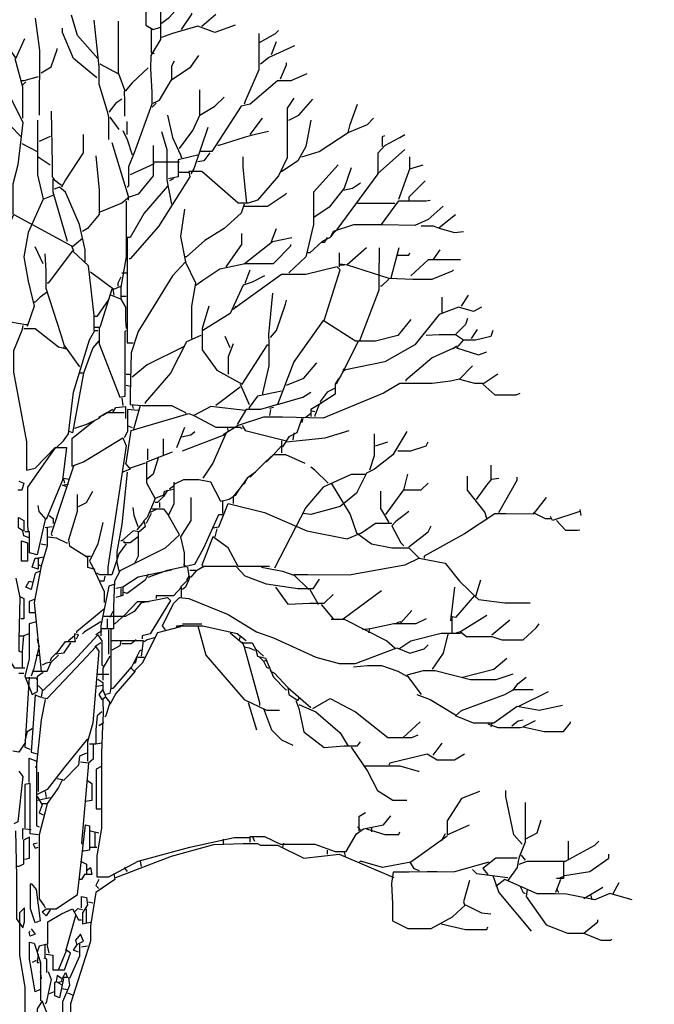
# Model space of a CAD drawing. Header units: metres. Extents: x 173015 to 189682, y 346605 to 348504.
# Tile 205 of 212: x 189175.39 to 189180.67, y 348471.86 to 348480.04. Entities that reach past the tile are written whole.
import ezdxf

# ---------------------------------------------------------------- set-up
doc = ezdxf.new("R2010")
doc.units = ezdxf.units.M
doc.header["$PDMODE"] = 35
doc.header["$PDSIZE"] = 0.075
doc.layers.add('B-ME-GR-BOOM-SD', color=252, linetype='Continuous', lineweight=25)
doc.layers.add('X-XX-AL-DETAIL1-M-B', color=252, linetype='Continuous', lineweight=18)
doc.styles.add('NLCS-ISO-M100-T25', font='NLCS-ISO.ttf', dxfattribs={"height": 0.25})
doc.dimstyles.new('NLCS-M100-T25-PIJL_L3_H2', dxfattribs={"dimscale": 0.1, "dimtxt": 2.5, "dimasz": 2.5, "dimexe": 2, "dimexo": 2, "dimgap": 0.7, "dimtad": 1, "dimdec": 3, "dimzin": 0, "dimdsep": 46, "dimtxsty": 'NLCS-ISO-M100-T25', "dimcen": 0, "dimdle": 2, "dimclrd": 256, "dimclre": 256, "dimclrt": 256, "dimazin": 0, "dimtfac": 1, "dimtdec": 3, "dimtofl": 0, "dimtmove": 0, "dimatfit": 3, "dimfxl": 2, "dimfxlon": 1, "dimtfillclr": 256, "dimtolj": 1, "dimtzin": 0, "dimlwd": -1, "dimlwe": -1, "dimarcsym": 0})

# ---------------------------------------------------------------- blocks, each defined once
blk = doc.blocks.new('*D102')
at = {"layer": 'Defpoints', "color": 0, "transparency": 16777216}
for p in [(189159.3887, 348480.9727), (189159.3887, 348467.2872), (189175.5379, 348467.1487)]:
    blk.add_point(p, dxfattribs=at)
at = {"layer": 'X-XX-AL-DETAIL1-M-B', "transparency": 16777216}
for p, q in [((189159.3887, 348480.7727), (189159.3887, 348481.1727)), ((189175.5379, 348480.7727), (189175.5379, 348481.1727)), ((189175.2879, 348480.9727), (189159.6387, 348480.9727))]:
    blk.add_line(p, q, dxfattribs=at)
for points in [[(189159.6387, 348481.0144), (189159.6387, 348480.931), (189159.3887, 348480.9727)], [(189175.2879, 348481.0144), (189175.2879, 348480.931), (189175.5379, 348480.9727)]]:
    blk.add_solid(points, dxfattribs=at)
at = {"layer": 'X-XX-AL-DETAIL1-M-B', "transparency": 16777216, "insert": (189167.4633, 348481.1677), "char_height": 0.25, "attachment_point": 5, "style": 'NLCS-ISO-M100-T25'}
blk.add_mtext('\\A1;Bos', dxfattribs=at)
blk = doc.blocks.new('*D103')
at = {"layer": 'Defpoints', "color": 0, "transparency": 16777216}
for p in [(189175.5799, 348480.9727), (189175.5799, 348467.1907), (189222.9899, 348466.0874)]:
    blk.add_point(p, dxfattribs=at)
at = {"layer": 'X-XX-AL-DETAIL1-M-B', "transparency": 16777216}
for p, q in [((189175.5799, 348480.7727), (189175.5799, 348481.1727)), ((189222.9899, 348480.7727), (189222.9899, 348481.1727)), ((189222.7399, 348480.9727), (189175.8299, 348480.9727))]:
    blk.add_line(p, q, dxfattribs=at)
for points in [[(189175.8299, 348481.0144), (189175.8299, 348480.931), (189175.5799, 348480.9727)], [(189222.7399, 348481.0144), (189222.7399, 348480.931), (189222.9899, 348480.9727)]]:
    blk.add_solid(points, dxfattribs=at)
at = {"layer": 'X-XX-AL-DETAIL1-M-B', "transparency": 16777216, "insert": (189199.5325, 348481.1677), "char_height": 0.25, "attachment_point": 5, "style": 'NLCS-ISO-M100-T25'}
blk.add_mtext('\\A1;Gras', dxfattribs=at)
blk = doc.blocks.new('SGR-BOOM_S02_D_ZIJ-D')
at = {"flags": 128}
for points in [[(0.9207, 11.2832), (0.9207, 10.9553), (0.9837, 10.9216), (1.0426, 10.9385)], [(1.051, 10.9721), (1.1182, 11.0225), (1.2275, 11.1444), (1.3705, 11.1444), (1.4629, 11.2327)], [(1.0426, 11.1402), (1.0426, 10.8376), (0.9627, 10.703), (0.9606, 10.5937), (0.9721, 10.4004), (0.9721, 10.2995), (0.824, 9.8959), (0.7777, 9.7782), (0.7777, 9.6184), (0.7651, 9.61)], [(1.2191, 10.9216), (1.3032, 11.0478), (1.3032, 11.0562)], [(0, 11.0141), (0.0378, 10.7451), (0.0357, 10.5433), (0.0347, 10.4592), (0.0347, 10.207)], [(0.5213, 10.6778), (0.3531, 10.8712), (0.3027, 11.0394)], [(0.4877, 10.9973), (0.5297, 10.6106), (0.5297, 10.4676), (0.597, 10.249), (0.6096, 10.1902), (0.6117, 10.1061), (0.6117, 10.0052)], [(0.5381, 10.6358), (0.6936, 10.5517), (0.6936, 10.9889)], [(1.3873, 10.9469), (1.505, 11.0478)], [(0.5129, 10.5181), (0.3195, 10.6778), (0.227, 10.8964), (0.227, 10.9301)], [(0.9669, 10.9216), (0.9669, 10.7283), (0.9921, 10.7199)], [(1.6647, 10.9553), (1.4966, 10.8964), (1.3537, 10.9469), (1.1434, 10.888), (1.051, 10.8544)], [(1.8665, 10.8123), (2.001, 10.888), (2.0263, 10.9132)], [(-0.2943, 10.8712), (-0.1597, 10.6778), (-0.0841, 10.846)], [(1.8623, 10.888), (1.8623, 10.5853), (1.7488, 10.3247), (1.7404, 10.2995)], [(1.9674, 10.7115), (2.0095, 10.8207)], [(0.0504, 10.5601), (0.1345, 10.6106), (0.185, 10.7535), (0.185, 10.7619)], [(1.8749, 10.6358), (1.9422, 10.6862), (2.1608, 10.7871)], [(-0.2859, 10.7115), (-0.2859, 10.619), (-0.227, 10.4004), (-0.1009, 10.1481), (-0.1429, 9.795), (-0.185, 9.6353), (-0.185, 9.383)], [(-0.1681, 10.6778), (-0.1051, 10.4424), (-0.1051, 10.1818)], [(0.9837, 10.3079), (1.0341, 10.3331), (1.135, 10.5013), (1.2948, 10.6106), (1.3621, 10.703)], [(1.1392, 10.5013), (1.1392, 10.619), (1.1603, 10.661)], [(0.9417, 10.6022), (0.8071, 10.476), (0.7483, 10.4088), (0.6978, 10.5517)], [(2.0431, 10.5097), (2.0935, 10.6274), (2.0935, 10.6442)], [(0.0252, 10.5265), (-0.0925, 10.4929), (-0.1093, 10.4929)], [(-0.0757, 10.4844), (-0.1009, 10.4592)], [(2.2617, 10.5517), (2.1272, 10.4929), (2.0179, 10.4929), (1.7908, 10.2995), (1.7152, 10.2827), (1.4714, 9.9043), (1.3789, 9.9043)], [(0.7399, 10.4088), (0.7441, 10.3247), (0.7441, 10.1986)], [(1.3705, 10.207), (1.3705, 10.4172)], [(-0.1177, 10.0304), (-0.2943, 10.207), (-0.3363, 10.3331)], [(0.7231, 10.3415), (0.6726, 10.3079), (0.6138, 10.2322)], [(2.1524, 10.3499), (2.0977, 10.2658), (2.0977, 9.8539), (2.0263, 9.7025), (1.8497, 9.5007), (1.774, 9.4755), (1.69, 9.4755), (1.3873, 9.7404), (1.278, 9.7404), (1.2864, 9.6941), (1.0257, 9.2821), (0.7903, 9.0131), (0.7819, 9.0131)], [(1.2023, 9.9295), (1.3116, 10.0809), (1.3705, 10.207), (1.4966, 10.2827), (1.5722, 10.3583)], [(2.1103, 10.1649), (2.1944, 10.207), (2.3121, 10.3415)], [(0.1345, 10.2406), (0.1429, 9.8034), (0.1429, 9.6941), (0.1597, 9.6773)], [(1.0089, 10.3079), (0.9753, 10.2742)], [(2.6064, 10.0641), (2.6232, 10.1313), (2.6821, 10.2995)], [(0.021, 10.1649), (0.0189, 9.8623), (0.0189, 9.7109), (0.0673, 9.5091), (0.1513, 9.5428)], [(0.6222, 10.1902), (0.6978, 10.0893)], [(0.7651, 10.0472), (0.7651, 10.1565)], [(1.1014, 10.207), (1.1434, 10.022), (1.2107, 9.8791), (1.2191, 9.8539)], [(1.7908, 10.0472), (1.8917, 10.1818)], [(2.2953, 10.1649), (2.2533, 9.9463), (2.186, 9.8286), (2.0515, 9.7362)], [(2.2196, 9.8623), (2.3626, 9.9043), (2.6064, 10.0641), (2.7661, 10.1313), (2.8166, 10.1818)], [(0.7315, 10.0809), (0.7651, 10.0052), (0.8071, 9.8791)], [(1.4377, 10.1061), (1.32, 9.7614), (1.2948, 9.7193)], [(0.1261, 10.0304), (0.0336, 9.9884)], [(0.3994, 10.0472), (0.3994, 9.8959), (0.2522, 9.6689), (0.2186, 9.61)], [(1.051, 10.0725), (1.0972, 9.9211), (1.0972, 9.6689), (1.135, 9.4671)], [(1.9422, 10.0725), (1.7992, 10.0388), (1.7404, 10.022), (1.5302, 9.9548), (1.5218, 9.9548)], [(2.4635, 9.1981), (2.4887, 9.2317), (2.5139, 9.2569), (2.8544, 9.7193), (2.8544, 9.8959), (2.9091, 9.9548), (3.0352, 10.022), (3.0772, 10.0472)], [(2.8923, 9.9463), (2.8923, 10.0304), (2.9091, 10.0388)], [(-0.1093, 9.9716), (0.0168, 9.9043)], [(0.639, 9.98), (0.7735, 9.5344), (0.7735, 9.5007)], [(0.9837, 9.9548), (0.9837, 9.7025), (0.8576, 9.5512), (0.7819, 9.526), (0.7735, 9.5344)], [(2.8502, 9.7193), (3.0772, 9.9211)], [(0.0252, 9.8623), (0.1261, 9.795)], [(0.5045, 9.8707), (0.5339, 9.5848), (0.5339, 9.383), (0.4372, 9.2653), (0.3952, 9.2401)], [(1.3621, 9.8791), (1.1897, 9.837), (1.1897, 9.6941), (1.1098, 9.6773)], [(1.4545, 9.8959), (1.4041, 9.8286), (1.3537, 9.8202)], [(1.7614, 9.4755), (1.7467, 9.6353), (1.7309, 9.7782), (1.7309, 9.8623)], [(3.1193, 9.7614), (3.1193, 9.8623)], [(0.9921, 9.8034), (0.7903, 9.7109)], [(0.9921, 9.8202), (1.2023, 9.8202)], [(2.5223, 9.795), (2.3163, 9.568), (2.3163, 9.299), (2.2533, 9.0299), (2.1103, 8.8954)], [(2.6316, 9.7698), (2.5728, 9.6016), (2.4467, 9.4419), (2.3205, 9.3578)], [(3.0268, 9.5091), (3.1193, 9.7614), (3.2286, 9.795)], [(0.269, 9.156), (0.1513, 9.568), (0.1513, 9.6773), (0.2186, 9.6269)], [(1.1519, 9.6773), (1.1182, 9.6605)], [(1.278, 9.732), (1.1939, 9.732)], [(0.4162, 8.9879), (0.4162, 9.0888), (0.3699, 9.299), (0.2522, 9.568), (0.2018, 9.61), (0.1597, 9.5932)], [(1.1014, 9.6184), (0.908, 9.3914), (0.7903, 9.1897), (0.7651, 9.1897)], [(2.5643, 9.5848), (2.64, 9.6016), (2.7073, 9.6437)], [(3.2454, 9.6605), (3.1109, 9.526), (3.1109, 9.5007)], [(0.0673, 9.5091), (-0.0589, 9.2317), (-0.0925, 9.0299), (-0.0589, 8.8281), (-0.0084, 8.6179), (-0.0673, 8.4498)], [(0.7819, 9.526), (0.7231, 9.4755), (0.5381, 9.3998), (0.5297, 9.3998)], [(1.7404, 9.4503), (1.9338, 9.4503), (2.0851, 9.5512), (2.0935, 9.5596)], [(2.8839, 9.299), (3.0268, 9.4965), (3.2538, 9.4965), (3.2874, 9.5007)], [(0.7567, 9.4923), (0.7567, 9.0299), (0.7147, 8.7777), (0.7147, 8.6768), (0.6306, 8.7104)], [(1.2443, 9.4251), (1.2107, 9.1981), (1.2528, 8.9879)], [(1.7404, 9.4671), (1.7152, 9.3914), (1.5722, 9.2653), (1.4125, 9.1644), (1.2612, 9.0299), (1.2528, 9.0299)], [(3.3967, 9.4503), (3.2706, 9.341), (3.1613, 9.2905), (2.8923, 9.2947), (2.6484, 9.2947), (2.4803, 9.2401), (2.4551, 9.1897), (2.3878, 9.156), (2.2869, 9.0635), (2.2701, 9.0635)], [(2.6821, 9.4755), (2.9932, 9.4755)], [(-0.3153, 8.7356), (-0.3153, 9.0719), (-0.1766, 9.383), (0.3027, 9.1224), (0.3195, 9.0804)], [(3.3631, 9.2737), (3.4976, 9.383)], [(1.9674, 9.156), (2.0095, 9.2653)], [(3.2118, 9.2863), (3.3126, 9.2863), (3.3715, 9.2653), (3.4892, 9.2317), (3.5649, 9.2401)], [(0.3952, 9.1812), (0.3111, 9.114)], [(0.7651, 9.1897), (0.7651, 8.5927), (0.7651, 8.3152), (0.8156, 8.3152)], [(1.5891, 8.9458), (1.7194, 9.1308), (1.7194, 9.2233)], [(1.7404, 8.971), (1.9758, 9.156), (2.1356, 9.1897)], [(2.4298, 9.1897), (2.4046, 9.1476), (2.3878, 9.1476)], [(0.0673, 8.971), (0, 9.114)], [(1.3368, 8.7945), (1.3957, 8.8365), (1.5386, 8.929), (1.7488, 8.9753), (1.9842, 8.9753), (2.1272, 9.1224), (2.1272, 9.1308)], [(2.7577, 9.1056), (2.598, 8.9626), (2.9427, 8.8533), (3.1445, 8.8449), (3.3042, 8.8449), (3.4724, 8.9122), (3.4808, 8.9206)], [(2.8628, 9.1056), (2.8607, 8.8533), (2.8607, 8.7524), (2.6989, 8.3321)], [(3.0268, 9.1056), (2.9595, 8.8533)], [(0.0799, 9.0551), (0.0904, 8.9122), (0.0904, 8.7693), (0.2102, 8.3909), (0.2438, 8.2816), (0.2354, 8.2732)], [(0.4919, 8.4161), (0.4919, 8.5423), (0.4456, 8.9542), (0.3111, 9.0804), (0.1093, 8.8113), (0.1009, 8.8113)], [(2.5307, 9.0635), (2.5307, 8.9458)], [(3.0184, 9.0425), (3.1109, 9.0425), (3.1193, 9.0635)], [(3.3126, 9.0047), (3.3715, 9.0888)], [(1.3032, 8.3489), (1.3032, 8.6179), (1.3368, 8.8113), (1.2528, 8.9879), (1.1434, 8.8702), (0.8576, 8.4077), (0.7987, 8.2312), (0.7903, 7.8865), (0.7903, 7.8024), (0.8912, 7.794), (1.135, 7.794), (1.2528, 7.7351), (1.2528, 7.7267)], [(2.4046, 8.5002), (2.5391, 8.9206), (2.5139, 8.9458), (2.2533, 8.8828), (2.0515, 8.8828), (1.6731, 8.6095), (1.6647, 8.6179)], [(2.5391, 8.971), (2.598, 8.9626)], [(2.5391, 8.9626), (2.5728, 8.9626)], [(3.5397, 9.0047), (3.2706, 9.0047), (3.1277, 8.8702)], [(0.4624, 8.9038), (0.6558, 8.7609), (0.7147, 8.7861)], [(0.7147, 8.8617), (0.6894, 8.8113), (0.6894, 8.7861)], [(0.7231, 8.8954), (0.7651, 8.8954)], [(1.9086, 8.8702), (1.8077, 8.8197), (1.732, 8.7945), (1.6227, 8.5591), (1.3957, 8.4161)], [(1.7488, 8.8113), (1.7908, 8.9206)], [(2.9427, 8.8449), (2.8839, 8.7861), (2.8755, 8.7861)], [(-0.3111, 8.7188), (-0.269, 8.5002), (-0.0757, 8.4666), (-0.0673, 8.4666)], [(0.1009, 8.7356), (0.042, 8.6936), (0, 8.6516), (-0.0084, 8.6516)], [(0.639, 8.7609), (0.5381, 8.4414), (0.4961, 8.4414)], [(0.6474, 8.7609), (0.6558, 8.7104)], [(0.7231, 8.702), (0.7567, 8.702)], [(1.9758, 8.7272), (1.9422, 8.3825), (1.9464, 8.3152), (1.9464, 8.1219), (1.8917, 7.8949), (1.8917, 7.8865)], [(3.3883, 8.5675), (3.3883, 8.6936)], [(3.5481, 8.6179), (3.6069, 8.7104)], [(0.6138, 8.6768), (0.5129, 8.5338), (0.4961, 8.5338)], [(0.7147, 8.6768), (0.7525, 8.6095), (0.7525, 8.5002), (0.7567, 8.433)], [(1.4461, 8.6179), (1.3915, 8.433), (1.3915, 8.2564), (1.5134, 8.0882), (1.7236, 7.9705), (1.9338, 8.2984), (1.9422, 8.2984)], [(1.6731, 8.6095), (1.6479, 8.5927)], [(1.959, 8.3573), (2.0095, 8.4161), (2.0851, 8.6347), (2.0935, 8.6684)], [(3.7162, 8.6095), (3.649, 8.5759), (3.5228, 8.6095), (3.3631, 8.5507), (3.1613, 8.2984), (2.9091, 8.1555), (2.5728, 8.0882), (2.5643, 8.0966)], [(-0.1009, 8.4582), (-0.1093, 8.4161), (-0.1808, 8.248), (-0.1808, 8.0714), (-0.0715, 7.4913), (-0.0715, 7.2559), (0, 7.2727), (0.1681, 7.445), (0.2606, 7.445), (0.227, 7.1718), (0.0925, 6.8439), (0.0336, 6.9112), (0.0252, 6.9616)], [(0.5339, 8.4414), (0.5339, 8.3068), (0.7062, 7.8612), (0.7483, 7.8696), (0.7483, 8.4077), (0.7567, 8.4161)], [(3.1277, 8.5086), (3.0184, 8.3741), (2.8334, 8.3279), (2.6652, 8.3279), (2.3962, 8.5002), (2.1524, 8.1555), (2.0179, 7.8024), (1.8749, 7.7603), (1.7572, 7.7603), (1.6815, 7.6342)], [(3.5985, 8.517), (3.5817, 8.4666), (3.4976, 8.3825), (3.5649, 8.3405), (3.506, 8.2732), (3.691, 8.2144), (3.7583, 8.2396)], [(-0.0925, 8.433), (0, 8.433), (0.1934, 8.2816), (0.2606, 8.2648)], [(0.1766, 7.4408), (0.2354, 7.4997), (0.2774, 7.5586), (0.3195, 7.9033), (0.454, 8.3405), (0.4961, 8.4161), (0.5213, 8.4161)], [(1.3789, 8.3741), (1.2612, 8.3237), (1.1266, 8.063), (0.9164, 7.8192), (0.9164, 7.8108)], [(1.6227, 8.2732), (1.5807, 8.3657)], [(3.2538, 8.3783), (3.3631, 8.3846), (3.4976, 8.3846)], [(3.8087, 8.4161), (3.7919, 8.3657), (3.6658, 8.3363), (3.5649, 8.3363)], [(3.6321, 8.3489), (3.6826, 8.4245)], [(0.2438, 8.29), (0.3699, 8.1135)], [(0.5297, 8.3321), (0.4792, 8.2732), (0.4036, 8.063), (0.3699, 8.063)], [(1.2359, 8.2816), (0.9333, 8.1303), (0.8071, 8.0294)], [(1.6479, 8.3068), (1.6059, 8.1975), (1.6059, 8.0546)], [(2.6905, 8.3321), (2.5559, 8.063), (2.5055, 7.9705)], [(3.506, 8.2816), (3.3042, 8.1891), (3.0856, 8.0042), (3.0856, 7.9958)], [(3.506, 8.29), (3.4808, 8.2648)], [(2.0935, 7.9621), (2.2365, 8.021), (2.3458, 8.1471)], [(3.6406, 8.1219), (3.5312, 8.0126), (3.6574, 7.9789), (3.7246, 7.9789)], [(0.4036, 8.063), (0.3111, 7.567), (0.2859, 7.5754)], [(0.7567, 8.0546), (0.7987, 8.0546)], [(2.5475, 8.0378), (2.5223, 8.0126), (2.4971, 7.9705), (2.4971, 7.8865), (2.3626, 7.8024), (2.2953, 7.7603), (2.2953, 7.7015)], [(2.5812, 8.0882), (2.5559, 8.0714)], [(3.8507, 8.0546), (3.7246, 7.9705), (3.8255, 7.8822), (4.0021, 7.8822), (4.0357, 7.8949)], [(0.7567, 7.9621), (0.7903, 7.9537)], [(1.7068, 7.9453), (1.505, 7.794)], [(3.5312, 8.0126), (3.4556, 7.9958), (3.3042, 7.9747), (3.0352, 7.9747), (2.9007, 7.8949), (2.3962, 7.6889), (2.0599, 7.6952), (1.9001, 7.6952), (1.69, 7.6258), (1.5638, 7.5501)], [(1.7068, 7.9705), (1.7824, 7.8024)], [(2.0515, 7.9117), (1.8497, 7.8696), (1.7824, 7.7772), (1.7824, 7.7687)], [(2.0179, 7.8024), (2.2281, 7.8612), (2.2953, 7.9033)], [(2.4971, 7.9369), (2.4298, 7.9033), (2.371, 7.8276), (2.3794, 7.8108)], [(0.6474, 7.7351), (0.6726, 7.7772), (0.7525, 7.7856), (0.7525, 7.6847)], [(0.7231, 7.8528), (0.7315, 7.794)], [(0.8071, 7.8024), (0.8156, 7.7687)], [(0.8744, 7.794), (0.8156, 7.5838)], [(1.7488, 7.7519), (1.4629, 7.7856), (1.32, 7.7099), (1.505, 7.6132), (1.7068, 7.6132), (1.7236, 7.6006)], [(2.3626, 7.8024), (2.3289, 7.7099), (2.3289, 7.7015)], [(0.5549, 7.7099), (0.5297, 7.6847), (0.4288, 7.6342), (0.3279, 7.6006)], [(0.7399, 7.7309), (0.597, 7.7309), (0.5297, 7.6931), (0.5297, 7.6847)], [(0.6474, 7.7603), (0.5633, 7.7099)], [(0.8576, 7.7519), (0.7693, 7.7603), (0.7693, 7.5754), (0.7399, 7.5249)], [(0.7567, 7.3147), (0.7987, 7.5838), (1.278, 7.7267), (1.32, 7.7099)], [(1.9842, 7.7772), (1.9506, 7.7687)], [(1.959, 7.7603), (1.9506, 7.7099)], [(2.2953, 7.7267), (2.2533, 7.6931)], [(2.2953, 7.7519), (2.3289, 7.7435)], [(0.4961, 7.6679), (0.3069, 7.5165), (0.3069, 7.2895), (0.4036, 7.3231), (0.7315, 7.5249), (0.7567, 7.4577), (0.6054, 6.4487), (0.6054, 6.3899)], [(0.7651, 7.6258), (0.8071, 7.609)], [(1.7236, 7.6258), (1.7488, 7.5838), (2.0935, 7.4997)], [(2.2196, 7.6847), (2.1776, 7.567), (2.1103, 7.5333), (2.0599, 7.4493), (2.0515, 7.4493)], [(2.2281, 7.6847), (2.2196, 7.651)], [(1.2443, 7.609), (1.1771, 7.4408)], [(1.2191, 7.5333), (1.2948, 7.5501), (1.3284, 7.5754)], [(1.2275, 7.4156), (1.5722, 7.5501), (1.5807, 7.5417)], [(1.5891, 7.567), (1.4798, 7.3147), (1.3957, 7.1886)], [(1.5975, 7.609), (1.6059, 7.5754)], [(2.0935, 7.4913), (2.413, 7.5249), (2.6148, 7.5838)], [(2.1524, 7.567), (2.144, 7.5081)], [(3.094, 7.5754), (2.9763, 7.382), (2.825, 7.2643), (2.7577, 7.2307), (2.6737, 7.0625), (2.5391, 6.9532), (2.2953, 6.8859), (2.2281, 6.8943)], [(2.8208, 7.5586), (2.8208, 7.3736), (2.783, 7.2559)], [(1.0678, 7.382), (1.0678, 7.5165)], [(2.0515, 7.4577), (1.9758, 7.3736), (1.9254, 7.3231), (1.917, 7.3231)], [(2.0515, 7.4997), (2.0515, 7.3988)], [(2.8334, 7.4577), (2.9343, 7.4913)], [(3.0184, 7.4156), (3.1277, 7.4156), (3.2538, 7.4577), (3.2706, 7.4913)], [(0.1681, 7.4408), (0.1261, 7.382), (-0.0631, 7.1129), (-0.0631, 6.7934), (-0.0589, 6.743)], [(1.0594, 7.0457), (1.0005, 7.0205), (0.9291, 7.1466), (0.9291, 7.3231), (1.1434, 7.4072)], [(0.9375, 7.34), (0.9375, 7.4324)], [(1.7908, 7.197), (1.917, 7.3231), (1.9842, 7.3862), (2.0851, 7.3862), (2.2449, 7.3147)], [(0.3195, 7.2895), (0.1345, 6.7262), (0.1429, 6.7094)], [(0.7483, 7.3147), (0.7903, 7.2643), (0.7315, 7.2391)], [(0.9164, 7.3147), (0.7903, 7.2727)], [(1.0257, 7.3652), (0.9837, 7.2222), (0.9333, 7.1802)], [(3.7961, 7.1802), (3.7961, 7.2979)], [(0.7651, 7.2391), (0.7231, 6.8019), (0.681, 6.5748), (0.681, 6.4908), (0.6978, 6.4151), (1.0846, 6.6085), (1.2023, 6.7178), (1.1098, 6.8775), (1.1561, 6.9784), (1.1561, 7.155)], [(1.8329, 7.2391), (1.7656, 7.1886), (1.6984, 7.0961), (1.6479, 7.0373), (1.6479, 6.9784)], [(2.7493, 7.218), (2.6316, 7.218), (2.3962, 7.1129), (2.2533, 6.9448), (1.9926, 6.4403)], [(2.4382, 7.1466), (2.3289, 7.2559), (2.2953, 7.2811)], [(3.0688, 7.0877), (3.1025, 7.2222)], [(-0.1345, 7.1634), (-0.0925, 7.1466), (-0.1093, 7.0877), (-0.1429, 7.0877)], [(0.269, 7.1129), (0.227, 7.1298), (0.269, 7.1382), (0.2774, 7.1382)], [(0.2354, 7.1886), (0.2859, 7.1802)], [(0.2354, 7.1802), (0.2438, 7.1466)], [(1.6984, 7.0961), (1.6647, 7.0457), (1.6143, 7.012), (1.547, 6.9952), (1.4629, 7.155), (1.3621, 7.176), (1.2359, 7.176), (1.1603, 7.1382)], [(1.7656, 7.1886), (1.7404, 7.1382), (1.732, 7.1382)], [(2.4635, 7.1466), (2.6232, 6.8859), (2.6737, 6.7346), (2.7998, 6.6421), (2.9679, 6.6085), (3.1109, 6.6085), (3.1949, 6.5244), (3.0772, 6.4655), (2.6148, 6.3815), (2.2701, 6.3857), (2.1524, 6.3857), (2.2785, 6.2638)], [(2.9175, 6.8859), (3.0688, 7.0919), (3.2118, 7.0919), (3.2706, 7.1466)], [(3.5943, 7.2054), (3.5943, 7.0877), (3.7415, 6.9027), (3.7583, 6.8439)], [(3.6742, 7.012), (3.7583, 7.1298), (3.8003, 7.1802), (3.8591, 7.1886)], [(3.8591, 6.9027), (4.0105, 7.1718), (4.0105, 7.197)], [(0.3489, 7.0541), (0.3489, 6.9112), (0.2774, 6.6757), (0.2859, 6.6253), (0.4372, 6.5328), (0.4372, 6.4487), (0.4961, 6.4319)], [(0.3615, 6.9532), (0.4288, 6.9868), (0.4792, 7.0793)], [(1.1014, 7.0877), (1.0678, 7.0373), (1.0762, 7.0793), (1.1519, 7.0961)], [(1.1519, 7.1214), (1.1182, 7.0961)], [(2.8755, 7.0793), (2.8755, 6.9364), (2.9427, 6.8187)], [(1.0005, 7.0205), (0.9333, 6.8607), (0.8996, 6.8271)], [(1.0678, 7.0373), (1.0173, 6.9868), (1.0005, 6.9868)], [(1.0341, 6.9868), (1.0341, 6.9448)], [(1.2948, 7.0289), (1.2948, 6.8355), (1.2107, 6.701), (1.2401, 6.5664), (1.2401, 6.4487)], [(1.4798, 6.7766), (1.5302, 6.785), (1.6059, 6.9784), (1.9086, 6.9027), (2.2617, 6.7514), (2.598, 6.6841), (2.7157, 6.7346), (2.8334, 6.8145), (2.9679, 6.8145)], [(1.5596, 6.9952), (1.5596, 6.8943)], [(4.2543, 7.0289), (4.145, 6.8901), (3.918, 6.8922), (3.8255, 6.8922), (3.5733, 6.7262), (3.237, 6.5412), (3.237, 6.5244)], [(0.8576, 6.785), (0.824, 6.8775), (0.8156, 6.9448)], [(0.9669, 6.8943), (0.9248, 6.8103)], [(0.9417, 6.3647), (1.1014, 6.4235), (1.3284, 6.474), (1.4041, 6.6085), (1.5302, 6.8859), (1.5638, 6.8859)], [(1.0089, 6.928), (0.9585, 6.9027)], [(0.9753, 6.9322), (1.0678, 6.9322), (1.1098, 6.8775)], [(3.1109, 6.9112), (3.0016, 6.8271), (2.9679, 6.7934), (3.0436, 6.6505), (3.0688, 6.6253)], [(4.145, 6.9027), (4.2459, 6.8523), (4.2879, 6.8523)], [(4.5318, 6.9112), (4.3048, 6.8355), (4.2879, 6.8691)], [(4.5318, 6.928), (4.5402, 6.8775)], [(-0.0504, 6.6926), (-0.0925, 6.7094), (-0.1009, 6.7514), (-0.1387, 6.7766), (-0.1387, 6.8607), (-0.0925, 6.8355), (-0.0925, 6.7514)], [(0.0841, 6.8439), (0.0168, 6.5496), (-0.0462, 6.5664), (-0.0462, 6.743), (-0.0841, 6.743)], [(0.1177, 6.8775), (0.1513, 6.8523), (0.1513, 6.8103)], [(0.5633, 6.8187), (0.5213, 6.6421), (0.454, 6.4992), (0.4792, 6.4487), (0.5759, 6.2469), (0.5759, 6.1545)], [(0.8492, 6.7598), (0.908, 6.8271), (0.9164, 6.785), (0.866, 6.743), (0.8156, 6.7514), (0.7231, 6.6673), (0.7147, 6.6673)], [(4.3384, 6.8355), (4.4141, 6.7556), (4.515, 6.7556), (4.5318, 6.7598)], [(0.1009, 6.7766), (0.1009, 6.6253), (0.0504, 6.4571), (0.0336, 6.4655)], [(0.1429, 6.785), (0.0841, 6.7766)], [(0.8576, 6.743), (0.8576, 6.5412), (0.824, 6.474)], [(1.5134, 6.7682), (1.4966, 6.701)], [(3.1109, 6.6169), (3.2706, 6.743), (3.2958, 6.7934)], [(-0.1135, 6.6673), (-0.0631, 6.6505), (-0.0631, 6.4992), (-0.1135, 6.4992), (-0.1135, 6.6673)], [(0.0504, 6.6421), (0.0925, 6.6337)], [(0.1093, 6.701), (0.1766, 6.6926), (0.2606, 6.6505), (0.269, 6.6505)], [(0.7567, 6.6421), (0.6978, 6.558), (0.639, 6.3857), (0.5381, 6.3857), (0.5129, 6.3983)], [(0.8576, 6.701), (0.7903, 6.6505), (0.7399, 6.6505), (0.7399, 6.6673)], [(1.9506, 6.4529), (1.69, 6.4529), (1.6059, 6.6085), (1.4798, 6.701), (1.3873, 6.4655), (1.4041, 6.4487)], [(0.0757, 6.5328), (0.0252, 6.5244), (0.0252, 6.4319), (-0.0252, 6.4487), (0, 6.5244), (0.0336, 6.5244)], [(0.4288, 6.5412), (0.4624, 6.5412)], [(1.2359, 6.474), (1.2612, 6.4487)], [(3.1949, 6.5244), (3.4135, 6.4824), (3.5312, 6.331), (3.691, 6.1797), (3.9096, 6.1503), (4.1198, 6.1503)], [(0.042, 6.4151), (0, 6.3983), (-0.0336, 6.2638), (-0.0757, 6.2806), (-0.0504, 6.331), (-0.0168, 6.3226)], [(0.0504, 6.4571), (-0.0084, 6.1545), (0.0504, 5.5827)], [(0.7062, 6.4151), (0.66, 6.331), (0.6537, 6.1208), (0.6537, 5.9359), (0.5549, 5.9359)], [(1.135, 6.4235), (0.8576, 6.3647), (0.7315, 6.2806), (0.7315, 6.2133), (0.6726, 6.1965)], [(0.9417, 6.3899), (0.9164, 6.3394), (0.7651, 6.2301), (0.7399, 6.2385)], [(1.2696, 6.4487), (1.278, 6.3731), (1.2612, 6.3394)], [(2.3626, 6.3478), (2.3121, 6.268), (2.186, 6.268), (1.9254, 6.3058), (1.7488, 6.3731), (1.6731, 6.4529), (1.4041, 6.4529), (1.3368, 6.4151), (1.2948, 6.3647), (1.278, 6.3731)], [(1.2864, 6.4235), (1.3368, 6.4235)], [(1.8833, 6.4487), (2.0599, 6.4151), (2.1524, 6.3815)], [(-0.1597, 6.3562), (-0.1261, 6.1965), (-0.1345, 5.8434), (-0.1345, 5.7509), (-0.1093, 5.7425)], [(0.5801, 6.3731), (0.5717, 6.331), (0.5381, 6.331)], [(1.2107, 6.2806), (1.2696, 6.3394), (1.278, 6.331)], [(1.2864, 6.3647), (1.2528, 6.2806), (1.2275, 6.2638)], [(3.7078, 6.3394), (3.6658, 6.2049), (3.6658, 6.1965)], [(0.6642, 6.3058), (0.6138, 6.289), (0.5465, 5.9611), (0.5465, 5.877)], [(0.7315, 6.2806), (0.6726, 6.2722)], [(0.7147, 6.2722), (0.7147, 6.2133)], [(1.2191, 6.1965), (1.2191, 6.2806), (1.1519, 6.2091), (1.0089, 6.2091), (1.0089, 6.1881)], [(2.001, 6.2806), (2.1019, 6.1418), (2.2869, 6.1482), (2.4046, 6.1482), (2.4803, 6.2217)], [(2.2869, 6.2638), (2.3542, 6.1461), (2.3542, 6.1376)], [(2.5643, 6.0199), (2.8839, 6.2554)], [(3.4892, 6.2806), (3.4556, 6.0031)], [(-0.1261, 6.2049), (-0.0925, 6.1881), (-0.0925, 6.0199), (-0.1177, 6.0199)], [(-0.0084, 6.1797), (-0.0504, 6.1629), (-0.0504, 6.0704), (0, 6.0704)], [(0.8912, 6.1629), (0.824, 6.0788), (0.7483, 6.0368), (0.5717, 6.0368)], [(0.9501, 6.1587), (0.8492, 6.1587), (0.7483, 6.0536), (0.6642, 5.9779), (0.6558, 5.9779)], [(0.8912, 6.1545), (1.1014, 6.1965), (1.1266, 6.1713), (0.9585, 5.8938), (0.8912, 5.877), (0.8912, 5.8518)], [(1.0846, 5.9275), (1.0594, 5.9611), (1.1519, 6.1461), (1.2023, 6.1965), (1.278, 6.1881), (1.6059, 6.0536), (1.8413, 5.9106), (1.9842, 5.8602), (2.3373, 5.7004), (2.5307, 5.6458), (2.6652, 5.6458), (3.01, 5.7761), (3.1193, 5.7341), (3.237, 5.7677), (3.2706, 5.8013)], [(3.6574, 6.2133), (3.4976, 6.0283), (3.4556, 6.0368)], [(0.5801, 6.104), (0.3447, 5.9106), (0.3447, 5.9022)], [(0.6474, 6.0788), (0.6222, 6.0283)], [(2.3794, 6.1376), (2.4803, 6.0199)], [(3.1361, 6.0872), (3.0436, 5.9863), (3.0436, 5.9779)], [(0.0084, 5.9947), (-0.0504, 5.9779), (-0.0504, 5.6836), (-0.0841, 5.5407), (-0.0252, 5.3894), (0.021, 5.4146), (0.021, 5.5407), (0.0673, 5.5743)], [(0.5465, 5.9947), (0.412, 5.9106), (0.3952, 5.8938)], [(0.6011, 6.0199), (0.6011, 5.9359)], [(2.4635, 6.0157), (2.5728, 6.0157), (2.9259, 5.835), (2.9932, 5.7761)], [(3.2538, 6.0199), (3.1697, 5.9779), (2.9848, 5.9779), (2.7914, 5.9359), (2.7241, 5.9275)], [(3.0436, 5.9947), (3.01, 5.9863)], [(3.4682, 6.0283), (3.4682, 5.9022)], [(3.7583, 6.0452), (3.5397, 5.9106), (3.506, 5.9022)], [(3.8003, 5.8854), (3.9516, 6.0115)], [(-0.0841, 5.608), (-0.1681, 5.608), (-0.2859, 5.7929), (-0.4204, 5.9443), (-0.3531, 5.9275), (-0.2354, 5.8266)], [(0.5549, 5.919), (0.5045, 5.8854)], [(0.6306, 5.9359), (0.6306, 5.4482), (0.6222, 5.3978), (0.5886, 5.3894)], [(0.6096, 5.9275), (0.6096, 5.7257)], [(1.2107, 5.9527), (1.0173, 5.9022), (0.8912, 5.65), (0.824, 5.5827), (0.7987, 5.608), (0.8744, 5.7593), (0.8828, 5.7593)], [(1.7572, 5.835), (1.6815, 5.8938), (1.3957, 5.9569), (1.1771, 5.9569), (1.1771, 5.9443)], [(1.2359, 5.9611), (1.2023, 5.9611)], [(1.2275, 5.9779), (1.3621, 5.9779), (1.3873, 5.9779)], [(1.3537, 5.9611), (1.4209, 5.7173), (1.7404, 5.3473), (1.9254, 5.259), (2.0347, 5.259)], [(1.6227, 5.9022), (1.7236, 5.8182), (1.8077, 5.8182), (1.8329, 5.7677), (1.8497, 5.7088), (1.917, 5.692), (1.9842, 5.5323), (2.0851, 5.4314), (2.0935, 5.4314)], [(2.783, 5.9359), (2.7746, 5.9022)], [(3.0268, 5.7677), (3.1277, 5.835), (3.3799, 5.898), (3.5397, 5.898)], [(3.4388, 5.9022), (3.3967, 5.7341), (3.3042, 5.5995)], [(3.5397, 5.9106), (3.5901, 5.8728), (3.8003, 5.8728), (3.8844, 5.8434), (4.0609, 5.8434), (4.1702, 5.9443), (4.1955, 5.9779)], [(-0.1261, 5.877), (-0.0925, 5.877)], [(-0.0504, 5.8938), (-0.0967, 5.877), (-0.1072, 5.7509), (-0.1072, 5.608)], [(0.0168, 5.8518), (0.0252, 5.8097)], [(0.0252, 5.465), (0.0673, 5.423), (0.3195, 5.6668), (0.5213, 5.8854), (0.5549, 5.835), (0.5549, 5.6332), (0.5717, 5.6248)], [(0.2943, 5.8182), (0.2354, 5.7341), (0.1766, 5.7257), (0.2522, 5.8308), (0.3363, 5.8308), (0.3279, 5.877), (0.2774, 5.835), (0.2774, 5.8266)], [(0.3447, 5.8518), (0.3615, 5.8854), (0.3279, 5.8938), (0.3279, 5.877)], [(0.5465, 5.8182), (0.4961, 5.7845)], [(0.639, 5.8392), (0.8996, 5.8392), (0.8912, 5.7677), (0.8828, 5.7088)], [(0.7147, 5.835), (0.7062, 5.7929), (0.639, 5.7593)], [(0.8408, 5.8434), (0.7987, 5.8097), (0.7231, 5.8097)], [(0.9921, 5.8602), (0.9333, 5.8434), (0.908, 5.8266)], [(1.7068, 5.877), (1.6984, 5.8434)], [(1.7236, 5.8266), (1.7404, 5.7845), (1.7824, 5.7761), (1.8245, 5.7593)], [(0.0336, 5.7929), (-0.0168, 5.5827), (0.1009, 5.5827), (0.1345, 5.6584)], [(0.0589, 5.3641), (0.1009, 5.3557), (0.3868, 5.6584), (0.5045, 5.7845), (0.5297, 5.7509), (0.4792, 5.1539), (0.4372, 4.9942), (0.4372, 4.8344)], [(0.1766, 5.7341), (0.1345, 5.692), (0.1261, 5.6668)], [(1.7404, 5.7845), (1.8665, 5.3221), (1.8665, 5.2969)], [(1.8329, 5.7677), (1.9001, 5.7088)], [(0.0084, 5.7173), (0.042, 5.7173)], [(0.1934, 5.7173), (0.1345, 5.6584), (0.0925, 5.65), (0.0589, 5.6332)], [(0.6222, 5.7088), (0.5633, 5.608), (0.5633, 5.5071)], [(0.8492, 5.7088), (0.8324, 5.65), (0.8156, 5.65)], [(0.8576, 5.7004), (0.908, 5.7004)], [(1.8665, 5.7004), (1.9001, 5.6668), (1.9254, 5.6752)], [(1.9001, 5.6668), (1.9254, 5.6164), (1.9422, 5.608)], [(3.5565, 5.5323), (3.8171, 5.5995), (3.9264, 5.692)], [(-0.0168, 5.5911), (-0.0336, 5.5407)], [(0.8324, 5.5827), (0.6726, 5.3978), (0.6222, 5.3053)], [(0.7987, 5.6164), (0.6474, 5.4398), (0.6306, 5.4398)], [(1.9506, 5.6164), (1.959, 5.5827), (1.9926, 5.5659), (2.1019, 5.4482), (2.1103, 5.3894), (2.186, 5.3389), (2.2028, 5.3641)], [(2.6484, 5.6206), (2.7661, 5.6311), (2.8839, 5.6311), (3.0184, 5.5827), (3.094, 5.5407)], [(3.9769, 5.5575), (3.8339, 5.5113), (3.6237, 5.5113), (3.3295, 5.5869), (3.2286, 5.5869), (3.094, 5.5491), (3.2118, 5.3894)], [(-0.1345, 5.5659), (-0.0925, 5.5659)], [(-0.0504, 5.5323), (-0.0841, 4.9522), (-0.042, 4.9353)], [(-0.0757, 5.5281), (0.0084, 5.5281), (0.0168, 5.5071)], [(0.5213, 5.5575), (0.6138, 5.5575)], [(0.5213, 5.5155), (0.5633, 5.4902), (0.5633, 5.4314)], [(3.9769, 5.423), (4.0189, 5.4818), (4.0862, 5.5323)], [(0.0589, 5.423), (0.0504, 5.3641), (0.0084, 5.3809)], [(0.5633, 5.465), (0.5129, 5.4566)], [(0.5633, 5.4314), (0.5297, 5.3894), (0.5549, 5.3473), (0.5886, 5.3725), (0.5633, 5.4314)], [(2.1019, 5.4482), (2.2953, 5.2801)], [(4.3888, 5.2969), (4.1955, 5.2548), (4.0105, 5.2885), (3.8171, 5.1497), (3.649, 5.1497), (3.4976, 5.2128), (3.5481, 5.2548), (3.9096, 5.3894), (3.9853, 5.4314), (4.145, 5.4314)], [(4.0189, 5.2885), (4.2711, 5.4146)], [(0, 5.3894), (-0.0336, 4.9101), (0.0252, 4.8933)], [(0.0841, 5.3473), (0.0504, 5.1792), (0.0084, 4.784), (0, 4.784)], [(0.5633, 5.3473), (0.5675, 5.2296), (0.5612, 5.1287), (0.5539, 4.9017), (0.5539, 4.2795), (0.5129, 4.0441), (0.5129, 3.8718), (0.6138, 3.8718), (0.8576, 4.0021), (1.2864, 4.1198), (1.6563, 4.1997), (1.7824, 4.1997)], [(0.5886, 5.3641), (0.6222, 5.3221), (0.5886, 5.2128), (0.5801, 5.2044)], [(2.1692, 5.3389), (2.1944, 5.2716), (2.2365, 5.0783), (2.4046, 4.948), (2.5728, 4.9627), (2.6821, 4.9627), (2.7073, 4.9942)], [(2.3121, 5.2716), (2.4551, 5.3557), (2.6652, 5.2464), (2.9343, 5.032), (3.1361, 5.032), (3.1865, 5.053)], [(3.1781, 5.3894), (3.2874, 5.3473), (3.4976, 5.2212)], [(0.5549, 5.2464), (0.5171, 5.2128), (0.5066, 5.0951), (0.5066, 4.9858)], [(1.774, 5.3221), (1.8413, 5.0951)], [(1.9001, 5.2716), (1.9674, 5.0951), (2.0515, 5.011), (2.144, 4.969)], [(2.1944, 5.3053), (2.3373, 5.2464), (2.5391, 5.0699), (2.6064, 4.9606)], [(3.0604, 5.0278), (3.2033, 5.1623)], [(3.9685, 5.1287), (4.0189, 5.1708), (4.0609, 5.1792)], [(4.1618, 5.1708), (4.0609, 5.1203), (4.2375, 5.0825), (4.3972, 5.0825), (4.4561, 5.1539), (4.4561, 5.1623)], [(-0.0252, 5.1035), (-0.0673, 5.0783), (-0.0841, 5.0026)], [(0.5717, 5.1539), (0.5297, 5.1287)], [(3.7667, 5.1455), (3.8507, 5.1161), (4.0357, 5.1161), (4.0609, 5.1203)], [(3.8003, 5.1539), (3.7919, 5.1203)], [(0.4372, 5.0194), (0.2438, 4.784), (0.1009, 4.599), (0.0168, 4.557)], [(-0.0841, 4.9858), (-0.1345, 4.9101), (-0.185, 4.9185)], [(0.4834, 4.9774), (0.4834, 4.8513), (0.4456, 4.8176), (0.3783, 4.826)], [(0.5549, 4.9858), (0.5045, 4.9774), (0.454, 4.9774)], [(2.6316, 4.9522), (2.7661, 4.7504), (2.8502, 4.5906), (2.9763, 4.5107), (3.094, 4.5107)], [(3.3126, 4.8849), (3.3883, 4.9858)], [(-0.0504, 4.6579), (-0.0504, 4.8597), (0.0126, 4.8344), (0.0126, 4.2964), (0.0336, 4.2879)], [(0.4288, 4.9017), (0.3699, 4.8765), (0.3615, 4.8008), (0.2354, 4.6747)], [(3.5733, 4.8933), (3.4892, 4.8429), (3.3463, 4.8429), (3.2622, 4.8933), (2.9511, 4.8176), (2.9427, 4.8008)], [(-0.1345, 4.7504), (-0.1009, 4.7083), (-0.1429, 4.33), (-0.1766, 4.3132)], [(0.4456, 4.8176), (0.3868, 4.1534), (0.3952, 4.145)], [(0.5549, 4.7924), (0.5087, 4.7672), (0.5087, 4.4393), (0.5465, 4.4393)], [(2.7409, 4.7966), (3.0352, 4.7966), (3.1865, 4.7504), (3.1949, 4.7504)], [(0.0294, 4.5822), (0.0294, 4.742)], [(0.185, 4.6915), (0.227, 4.6831), (0.1934, 4.6158), (0.1009, 4.4813), (0.0841, 4.4141), (0.0336, 4.2207), (0.0336, 3.691), (0.0757, 3.6321), (0.0841, 3.6153)], [(0.4372, 4.6747), (0.4708, 4.6495), (0.4708, 4.5065), (0.4204, 4.4981)], [(0.0252, 4.2207), (-0.042, 4.2291), (-0.042, 4.6495), (-0.0841, 4.6411), (-0.0841, 4.599), (-0.0841, 4.2795)], [(4.0525, 4.145), (3.9853, 4.2207), (3.918, 4.5402), (3.918, 4.5906)], [(0.0084, 4.5065), (0.0841, 4.5234), (0.1261, 4.5318)], [(0.0168, 4.5402), (0.0589, 4.4729), (0.0336, 4.4057), (0.0673, 4.3888)], [(0.0841, 4.5822), (0.0925, 4.5318)], [(3.6994, 4.5822), (3.5481, 4.5234), (3.4303, 4.3384), (3.4303, 4.2207), (3.6153, 4.3048)], [(0.0589, 4.4813), (0.1009, 4.4813)], [(4.0777, 4.4897), (4.0777, 4.1618), (4.0273, 4.0357), (4.0189, 4.0021), (4.0105, 3.9516), (3.9348, 3.8423)], [(1.7908, 4.1618), (1.7908, 4.2081), (1.9086, 4.2081), (2.0431, 4.145), (2.3289, 4.145), (2.4971, 4.082), (2.5896, 4.082), (2.6737, 4.2291), (2.7325, 4.2711), (2.9007, 4.3048), (2.9595, 4.3804)], [(2.7493, 4.4057), (2.6947, 4.372), (2.6947, 4.2543)], [(4.0777, 4.1871), (4.1786, 4.2375), (4.2123, 4.3468)], [(-0.0336, 4.2627), (-0.1051, 4.2711), (-0.1051, 4.1871)], [(0.1261, 3.5985), (0.0925, 3.5481), (0.0589, 3.5817), (0.0925, 3.6069), (0.1766, 3.6069), (0.3531, 3.7246), (0.4204, 4.3048), (0.454, 4.2964), (0.454, 4.0946), (0.4036, 4.0862), (0.3952, 4.0946)], [(2.6821, 4.2879), (2.7073, 4.2627)], [(2.7577, 4.2711), (2.9091, 4.2249), (3.0268, 4.2249), (3.0352, 4.2459)], [(2.7998, 4.2795), (2.7998, 4.2459)], [(-0.164, 4.2543), (-0.1534, 3.876), (-0.1534, 3.5228), (-0.1009, 3.4472), (-0.0883, 3.4976), (-0.0883, 3.6153), (-0.1303, 3.5733), (-0.1303, 3.2202), (-0.0841, 2.9511), (-0.0841, 2.3962), (-0.0673, 2.3878)], [(-0.0841, 4.0189), (-0.0462, 4.0273), (-0.0462, 4.2039), (-0.0967, 4.1786), (-0.0967, 3.9769), (-0.1345, 3.96), (-0.1513, 3.96)], [(0.4624, 4.2543), (0.5297, 4.2375)], [(0.4961, 4.2459), (0.4961, 4.1198)], [(1.5638, 4.1871), (1.5638, 4.145)], [(1.8077, 4.2123), (1.8245, 4.1702)], [(3.4303, 4.2123), (3.1277, 3.9937), (2.8923, 3.9516), (2.7073, 4.0021), (2.6989, 3.9937)], [(3.4135, 4.2291), (3.3799, 4.1702)], [(0.0168, 4.1534), (-0.0168, 4.145), (0, 4.1114), (0.0252, 4.1198)], [(0.4624, 4.1198), (0.5129, 4.1198)], [(0.6726, 3.8676), (1.135, 4.0441), (1.4882, 4.1408), (1.732, 4.1513), (1.8497, 4.1513), (1.8749, 4.1366), (2.0179, 4.1366), (2.2365, 4.0273), (2.5307, 4.0609), (2.9848, 3.8676)], [(2.0683, 4.1534), (2.0599, 4.1198)], [(4.0273, 3.9769), (4.0946, 4.0021), (4.4141, 4.0021), (4.6579, 4.1366), (4.6915, 4.1702)], [(4.4393, 4.0105), (4.4393, 4.1702)], [(2.4298, 4.0946), (2.4298, 4.0609)], [(2.5728, 4.0778), (2.5812, 4.0441)], [(4.0105, 4.0273), (3.8339, 4.0273), (3.7246, 3.9432), (3.7667, 3.8928)], [(4.0441, 4.0525), (4.0777, 4.0105)], [(4.4057, 3.8844), (4.6159, 3.918), (4.7756, 4.0273), (4.7756, 4.0609)], [(0.4288, 3.9264), (0.4624, 3.9516), (0.4708, 3.8928), (0.412, 3.8928), (0.3868, 3.8507), (0.3699, 3.8507)], [(0.3783, 4.0021), (0.4288, 3.9769), (0.4288, 3.9012)], [(0.7399, 3.9516), (0.7651, 3.918)], [(0.8744, 4.0021), (0.8828, 3.96)], [(3.7751, 3.9937), (3.4892, 3.9138), (3.1109, 3.9117), (2.9805, 3.9117), (2.9658, 3.8171), (2.9753, 3.649), (2.9753, 3.506), (3.1025, 3.443), (3.2958, 3.443), (3.4724, 3.5397), (3.5817, 3.6405), (3.7162, 3.5733), (3.7919, 3.5649)], [(3.1193, 3.9937), (3.1529, 3.9432), (3.1949, 3.9264)], [(3.6406, 3.9348), (3.6742, 3.9012), (3.9348, 3.8676)], [(4.3972, 3.9937), (4.3972, 3.8591), (4.3384, 3.8591)], [(0.6558, 3.9012), (0.6642, 3.8507), (0.5045, 3.7414), (0.4624, 3.464), (0.4624, 3.3379), (0.2943, 2.8166), (0.2943, 2.3458), (0.2817, 2.1272), (0.2817, 1.5218), (0.227, 1.1014)], [(0.5297, 3.8507), (0.5045, 3.8003), (0.5297, 3.7751)], [(3.2622, 3.918), (3.3463, 3.918)], [(3.8087, 3.8844), (3.8591, 3.7414), (4.1282, 3.4219)], [(4.969, 3.6826), (4.784, 3.733), (4.6579, 3.6826), (4.4225, 3.7288), (4.33, 3.7309), (4.1786, 3.7309), (3.9096, 3.8507), (3.8339, 3.7919)], [(4.372, 3.8507), (4.33, 3.7414)], [(4.3972, 3.876), (4.3552, 3.8591)], [(-0.0336, 3.8171), (0.0084, 3.7667), (0.042, 3.506), (0, 3.4892), (-0.0378, 3.6069), (-0.0378, 3.8087), (-0.0336, 3.8171)], [(3.6153, 3.8423), (3.5649, 3.6658), (3.5733, 3.6405)], [(4.0357, 3.7919), (4.0609, 3.7414), (4.0777, 3.733)], [(4.3384, 3.7751), (4.3552, 3.7414)], [(4.7251, 3.7835), (4.5654, 3.691)], [(4.8092, 3.733), (4.8597, 3.8255)], [(0.3868, 3.6153), (0.3868, 3.7078), (0.4288, 3.6994), (0.4372, 3.6405), (0.3952, 3.5733), (0.3952, 3.4808), (0.4708, 3.4976)], [(4.0946, 3.7667), (4.0862, 3.7078), (4.2543, 3.4724), (4.4309, 3.4051), (4.5654, 3.4051), (4.7083, 3.3463), (4.7924, 3.3463), (4.8008, 3.3547)], [(4.6243, 3.7162), (4.6327, 3.6826)], [(0.1051, 3.3126), (0.1051, 3.4976), (0.2186, 3.5649), (0.3111, 3.6069), (0.3615, 3.5144), (0.3868, 3.5144)], [(0.3952, 3.5985), (0.3531, 3.6069), (0.3279, 3.5817)], [(0.4246, 3.6069), (0.4246, 3.4892)], [(0.4456, 3.6658), (0.4792, 3.6574)], [(0.3363, 3.5481), (0.2522, 3.2538)], [(3.3799, 3.4808), (3.5817, 3.4346), (3.7583, 3.4346), (3.7667, 3.4556)], [(4.5654, 3.4051), (4.6831, 3.4976), (4.6831, 3.5144)], [(-0.0336, 3.4388), (0, 3.3967), (-0.042, 3.3799), (-0.0504, 3.4135), (-0.042, 3.4219)], [(0.3615, 3.2454), (0.3195, 3.2622), (0.3531, 3.3126), (0.4036, 3.3379), (0.3783, 3.3967), (0.3363, 3.3463), (0.3447, 3.3126)], [(0.042, 2.9343), (0, 2.9175), (-0.0336, 3.1109), (-0.0462, 3.1865), (-0.0462, 3.3295), (-0.0084, 3.3211), (0.0462, 3.1613), (0.0462, 2.8418)], [(0.1177, 3.237), (0.1009, 3.3126), (0.0336, 3.2958), (0.0168, 3.2454)], [(0.0799, 3.3042), (0.0799, 3.1949)], [(0.3699, 3.3126), (0.3699, 3.2118), (0.2859, 3.0268)], [(0.4372, 3.2958), (0.3868, 3.2874)], [(0.0252, 3.2286), (0.0168, 3.1613), (0.0336, 3.1613)], [(0.0967, 3.0772), (0.0967, 3.1865), (0.0757, 3.1949)], [(0.0925, 3.2286), (0.1471, 3.2202), (0.1471, 3.0983), (0.2438, 3.0983), (0.2943, 3.237), (0.2606, 3.2622), (0.1934, 3.1025)], [(0.0084, 3.1781), (-0.0252, 3.1613)], [(0.042, 3.0856), (0.0504, 3.0268), (0.042, 3.0184)], [(0.1093, 3.0856), (0.1345, 3.0184), (0.0925, 2.825), (0.0841, 2.8166)], [(0.2186, 3.0268), (0.185, 3.052), (0.1766, 3.0016), (0.2186, 2.9763)], [(0.2774, 3.0352), (0.2859, 2.9679), (0.227, 2.8334), (0.227, 2.4719), (0.2228, 2.3373), (0.2228, 2.1356), (0.2102, 2.1356)], [(0.2186, 3.01), (0.2522, 3.0772), (0.269, 3.0352), (0.227, 3.0352)], [(0.2354, 3.0268), (0.2018, 2.867), (0.164, 2.8839), (0.164, 2.9932), (0.1766, 3.0016)], [(0.227, 3.0016), (0.1934, 2.9932)], [(0.1597, 2.9175), (0.1177, 2.9007)], [(0.2186, 2.9427), (0.269, 2.9343)], [(0.269, 2.9091), (0.3111, 2.8923)], [(0.1093, 2.7157), (0.0589, 2.8418), (0.0168, 2.7746), (0.0168, 2.3962), (0.0168, 1.9254), (0.0168, 1.8329), (0.0673, 1.8413)]]:
    blk.add_lwpolyline(points, dxfattribs=at)

msp = doc.modelspace()

# ---------------------------------------------------------------- block references
at = {"layer": 'B-ME-GR-BOOM-SD'}
msp.add_blockref('SGR-BOOM_S02_D_ZIJ-D', (189175.5211, 348469.0429), dxfattribs=at)

# ---------------------------------------------------------------- dimensions: what is measured, and where the dimension line sits
at = {"layer": 'X-XX-AL-DETAIL1-M-B'}
for base, p1, p2, text, picture, middle in [((189159.3887, 348480.9727), (189175.5379, 348467.1487), (189159.3887, 348467.2872), 'Bos', '*D102', (189167.4633, 348480.9727)), ((189175.5799, 348480.9727), (189222.9899, 348466.0874), (189175.5799, 348467.1907), 'Gras', '*D103', (189199.5325, 348480.9727))]:
    dim = msp.add_linear_dim(base=base, p1=p1, p2=p2, text=text, dimstyle='NLCS-M100-T25-PIJL_L3_H2', dxfattribs=at)
    dim.commit()
    dim.dimension.update_dxf_attribs({"geometry": picture, "text_midpoint": middle, "dimtype": 160})

doc.saveas('drawing.dxf')
